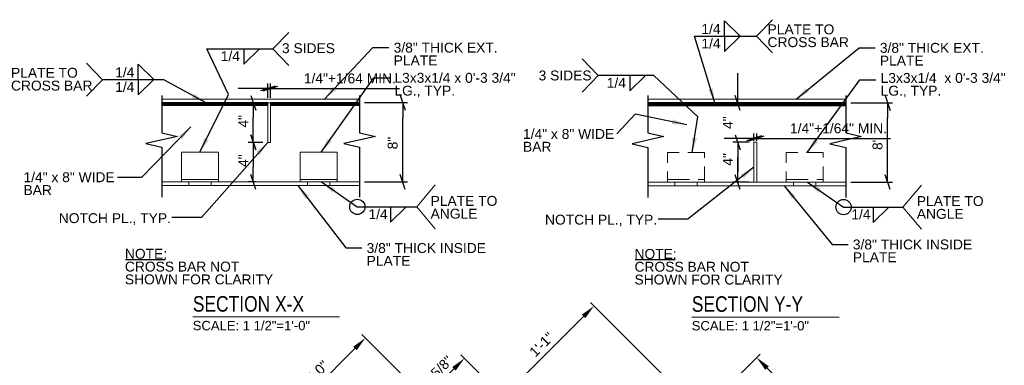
# Model space of a CAD drawing. Header units: inches. Extents: x -178 to 531, y -278 to 101.
# Tile 17 of 19: x 218 to 317, y 14 to 49. Entities that reach past the tile are written whole.
import ezdxf
from ezdxf.enums import TextEntityAlignment as Align

# ---------------------------------------------------------------- set-up
doc = ezdxf.new("R2010")
doc.units = ezdxf.units.IN
doc.header["$LTSCALE"] = 5
doc.header["$MEASUREMENT"] = 0
doc.linetypes.add('DGN Style 3', pattern=[0.621993, 0.444281, -0.177712])
for name, color, linetype, lineweight in [('G-ANN-TTLB', 7, 'Continuous', 0), ('G-ANNO-DIM', 1, 'Continuous', 0), ('G-ANNO-TEXT', 7, 'Continuous', 30), ('S-FSTN-MISC', 12, 'Continuous', 13)]:
    doc.layers.add(name, color=color, linetype=linetype, lineweight=lineweight)
doc.styles.add("1 1 2 1'-0", font='arial.ttf', dxfattribs={"height": 1})
doc.styles.get("Standard").update_dxf_attribs({"font": 'txt.shx'})
doc.styles.add('SUBTITLE 4.7625', font='romans.shx', dxfattribs={"width": 0.8, "height": 187.5})
doc.dimstyles.new("1 1 2 1'-0", dxfattribs={"dimtxt": 1, "dimasz": 1.5, "dimexe": 0.5, "dimexo": 0.5, "dimgap": 0.5, "dimtad": 1, "dimdec": 4, "dimzin": 15, "dimdsep": 46, "dimlunit": 4, "dimtxsty": "1 1 2 1'-0", "dimblk": '_Oblique_0.3', "dimcen": 0.09, "dimadec": 4, "dimazin": 3, "dimtfac": 1, "dimtdec": 4, "dimtofl": 0, "dimtmove": 0, "dimatfit": 3, "dimfxl": 1, "dimfrac": 2, "dimtolj": 1, "dimtzin": 15, "dimarcsym": 0})

# ---------------------------------------------------------------- blocks, each defined once
blk = doc.blocks.new('_Oblique_0.3')
at = {"color": 0, "linetype": 'ByBlock', "lineweight": -2}
for p, q in [((0, 0), (-1, 0)), ((0.5, 0.167), (-0.5, -0.167))]:
    blk.add_line(p, q, dxfattribs=at)
blk = doc.blocks.new('*D4')
at = {"layer": 'Defpoints', "color": 0, "lineweight": 0, "transparency": 16777216}
for p in [(290.424, 36.367), (292.064, 36.367), (292.064, 32.342)]:
    blk.add_point(p, dxfattribs=at)
at = {"layer": 'G-ANNO-DIM', "color": 0, "lineweight": -2, "transparency": 16777216}
for p, q in [((291.564, 36.367), (289.924, 36.367)), ((290.424, 33.842), (290.424, 34.867)), ((291.564, 32.342), (289.924, 32.342))]:
    blk.add_line(p, q, dxfattribs=at)
at = {"layer": 'G-ANNO-DIM', "color": 0, "lineweight": -2, "transparency": 16777216, "xscale": 1.5, "yscale": 1.5, "zscale": 1.5}
for p, rotation in [((290.424, 36.367), 90), ((290.424, 32.342), 270)]:
    blk.add_blockref('_Oblique_0.3', p, dxfattribs=dict(at, rotation=rotation))
at = {"layer": 'G-ANNO-DIM', "color": 0, "transparency": 16777216, "insert": (289.424, 34.633), "char_height": 1, "attachment_point": 5, "rotation": 90, "style": "1 1 2 1'-0"}
blk.add_mtext('\\A1;4"', dxfattribs=at)
blk = doc.blocks.new('*D5')
at = {"layer": 'Defpoints', "color": 0, "lineweight": 0, "transparency": 16777216}
for p in [(301.349, 40.342), (305.566, 40.342), (301.349, 32.342)]:
    blk.add_point(p, dxfattribs=at)
at = {"layer": 'G-ANNO-DIM', "color": 0, "lineweight": -2, "transparency": 16777216}
for p, q in [((301.849, 40.342), (306.066, 40.342)), ((305.566, 33.842), (305.566, 38.842)), ((301.849, 32.342), (306.066, 32.342))]:
    blk.add_line(p, q, dxfattribs=at)
at = {"layer": 'G-ANNO-DIM', "color": 0, "lineweight": -2, "transparency": 16777216, "xscale": 1.5, "yscale": 1.5, "zscale": 1.5}
for p, rotation in [((305.566, 40.342), 90), ((305.566, 32.342), 270)]:
    blk.add_blockref('_Oblique_0.3', p, dxfattribs=dict(at, rotation=rotation))
at = {"layer": 'G-ANNO-DIM', "color": 0, "transparency": 16777216, "insert": (304.555, 35.837), "char_height": 1, "attachment_point": 5, "rotation": 90, "style": "1 1 2 1'-0"}
blk.add_mtext('\\A1;  8"', dxfattribs=at)
blk = doc.blocks.new('*D6')
at = {"layer": 'Defpoints', "color": 0, "lineweight": 0, "transparency": 16777216}
for p in [(252.202, 40.375), (256.554, 40.375), (252.202, 32.36)]:
    blk.add_point(p, dxfattribs=at)
at = {"layer": 'G-ANNO-DIM', "color": 0, "lineweight": -2, "transparency": 16777216}
for p, q in [((252.702, 40.375), (257.054, 40.375)), ((256.554, 33.86), (256.554, 38.875)), ((252.702, 32.36), (257.054, 32.36))]:
    blk.add_line(p, q, dxfattribs=at)
at = {"layer": 'G-ANNO-DIM', "color": 0, "lineweight": -2, "transparency": 16777216, "xscale": 1.5, "yscale": 1.5, "zscale": 1.5}
for p, rotation in [((256.554, 40.375), 90), ((256.554, 32.36), 270)]:
    blk.add_blockref('_Oblique_0.3', p, dxfattribs=dict(at, rotation=rotation))
at = {"layer": 'G-ANNO-DIM', "color": 0, "transparency": 16777216, "insert": (255.543, 35.9), "char_height": 1, "attachment_point": 5, "rotation": 90, "style": "1 1 2 1'-0"}
blk.add_mtext('\\A1;  8"', dxfattribs=at)
blk = doc.blocks.new('*D7')
at = {"layer": 'Defpoints', "color": 0, "lineweight": 0, "transparency": 16777216}
for p in [(241.45, 40.36), (242.917, 40.36), (242.917, 36.36)]:
    blk.add_point(p, dxfattribs=at)
at = {"layer": 'G-ANNO-DIM', "color": 0, "lineweight": -2, "transparency": 16777216}
for p, q in [((242.417, 40.36), (240.95, 40.36)), ((241.45, 37.86), (241.45, 38.86)), ((242.417, 36.36), (240.95, 36.36))]:
    blk.add_line(p, q, dxfattribs=at)
at = {"layer": 'G-ANNO-DIM', "color": 0, "lineweight": -2, "transparency": 16777216, "xscale": 1.5, "yscale": 1.5, "zscale": 1.5}
for p, rotation in [((241.45, 40.36), 90), ((241.45, 36.36), 270)]:
    blk.add_blockref('_Oblique_0.3', p, dxfattribs=dict(at, rotation=rotation))
at = {"layer": 'G-ANNO-DIM', "color": 0, "transparency": 16777216, "insert": (240.45, 38.493), "char_height": 1, "attachment_point": 5, "rotation": 90, "style": "1 1 2 1'-0"}
blk.add_mtext('\\A1;4"', dxfattribs=at)
blk = doc.blocks.new('*D11')
at = {"layer": 'Defpoints', "color": 0, "lineweight": 0, "transparency": 16777216}
for p in [(243.197, 41.805), (242.917, 40.36), (243.197, 40.36)]:
    blk.add_point(p, dxfattribs=at)
at = {"layer": 'G-ANNO-DIM', "color": 0, "lineweight": -2, "transparency": 16777216}
for p, q in [((241.417, 41.805), (239.917, 41.805)), ((242.917, 40.86), (242.917, 42.305)), ((243.197, 40.86), (243.197, 42.305)), ((244.697, 41.805), (256.233, 41.805))]:
    blk.add_line(p, q, dxfattribs=at)
at = {"layer": 'G-ANNO-DIM', "color": 0, "lineweight": -2, "transparency": 16777216, "xscale": 1.5, "yscale": 1.5, "zscale": 1.5}
blk.add_blockref('_Oblique_0.3', (242.917, 41.805), dxfattribs=at)
at = {"layer": 'G-ANNO-DIM', "color": 0, "lineweight": -2, "transparency": 16777216, "xscale": 1.5, "yscale": 1.5, "zscale": 1.5, "rotation": 180}
blk.add_blockref('_Oblique_0.3', (243.197, 41.805), dxfattribs=at)
at = {"layer": 'G-ANNO-DIM', "color": 0, "transparency": 16777216, "insert": (251.215, 42.822), "char_height": 1, "attachment_point": 5, "style": "1 1 2 1'-0"}
blk.add_mtext('\\A1;1/4"+1/64 MIN.', dxfattribs=at)
blk = doc.blocks.new('*D12')
at = {"layer": 'Defpoints', "color": 0, "lineweight": 0, "transparency": 16777216}
for p in [(292.064, 36.021), (292.344, 36.757), (292.344, 36.021)]:
    blk.add_point(p, dxfattribs=at)
at = {"layer": 'G-ANNO-DIM', "color": 0, "lineweight": -2, "transparency": 16777216}
for p, q in [((292.064, 36.521), (292.064, 37.257)), ((292.344, 36.521), (292.344, 37.257)), ((290.564, 36.757), (289.064, 36.757)), ((293.844, 36.757), (305.876, 36.757))]:
    blk.add_line(p, q, dxfattribs=at)
at = {"layer": 'G-ANNO-DIM', "color": 0, "lineweight": -2, "transparency": 16777216, "xscale": 1.5, "yscale": 1.5, "zscale": 1.5}
blk.add_blockref('_Oblique_0.3', (292.064, 36.757), dxfattribs=at)
at = {"layer": 'G-ANNO-DIM', "color": 0, "lineweight": -2, "transparency": 16777216, "xscale": 1.5, "yscale": 1.5, "zscale": 1.5, "rotation": 180}
blk.add_blockref('_Oblique_0.3', (292.344, 36.757), dxfattribs=at)
at = {"layer": 'G-ANNO-DIM', "color": 0, "transparency": 16777216, "insert": (300.61, 37.774), "char_height": 1, "attachment_point": 5, "style": "1 1 2 1'-0"}
blk.add_mtext('\\A1;1/4"+1/64" MIN.', dxfattribs=at)
blk = doc.blocks.new('*D21')
at = {"layer": 'Defpoints', "color": 0, "lineweight": 0, "transparency": 16777216}
for p in [(242.917, 36.36), (241.45, 32.36), (242.198, 32.36)]:
    blk.add_point(p, dxfattribs=at)
at = {"layer": 'G-ANNO-DIM', "color": 0, "lineweight": -2, "transparency": 16777216}
for p, q in [((242.417, 36.36), (240.95, 36.36)), ((241.45, 34.86), (241.45, 33.86)), ((241.698, 32.36), (240.95, 32.36))]:
    blk.add_line(p, q, dxfattribs=at)
at = {"layer": 'G-ANNO-DIM', "color": 0, "lineweight": -2, "transparency": 16777216, "xscale": 1.5, "yscale": 1.5, "zscale": 1.5}
for p, rotation in [((241.45, 36.36), 90), ((241.45, 32.36), 270)]:
    blk.add_blockref('_Oblique_0.3', p, dxfattribs=dict(at, rotation=rotation))
at = {"layer": 'G-ANNO-DIM', "color": 0, "transparency": 16777216, "insert": (240.45, 34.512), "char_height": 1, "attachment_point": 5, "rotation": 90, "style": "1 1 2 1'-0"}
blk.add_mtext('\\A1;4"', dxfattribs=at)
blk = doc.blocks.new('*D22')
at = {"layer": 'Defpoints', "color": 0, "lineweight": 0, "transparency": 16777216}
for p in [(290.424, 40.342), (291.345, 40.342), (292.064, 36.367)]:
    blk.add_point(p, dxfattribs=at)
at = {"layer": 'G-ANNO-DIM', "color": 0, "lineweight": -2, "transparency": 16777216}
for p, q in [((290.424, 41.842), (290.424, 43.342)), ((290.845, 40.342), (289.924, 40.342)), ((291.564, 36.367), (289.924, 36.367)), ((290.424, 34.867), (290.424, 33.367))]:
    blk.add_line(p, q, dxfattribs=at)
at = {"layer": 'G-ANNO-DIM', "color": 0, "lineweight": -2, "transparency": 16777216, "xscale": 1.5, "yscale": 1.5, "zscale": 1.5}
for p, rotation in [((290.424, 40.342), 270), ((290.424, 36.367), 90)]:
    blk.add_blockref('_Oblique_0.3', p, dxfattribs=dict(at, rotation=rotation))
at = {"layer": 'G-ANNO-DIM', "color": 0, "transparency": 16777216, "insert": (289.424, 38.354), "char_height": 1, "attachment_point": 5, "rotation": 90, "style": "1 1 2 1'-0"}
blk.add_mtext('\\A1;4"', dxfattribs=at)
blk = doc.blocks.new('*D28')
at = {"layer": 'Defpoints', "color": 0, "lineweight": 0, "transparency": 16777216}
for p in [(266.705, 10.623), (291.123, 4.59), (281.931, -4.602)]:
    blk.add_point(p, dxfattribs=at)
at = {"layer": 'G-ANNO-DIM', "color": 0, "lineweight": -2, "transparency": 16777216}
for p, q in [((290.77, 4.944), (275.544, 20.169)), ((274.837, 18.755), (267.766, 11.684)), ((281.577, -4.249), (266.352, 10.977))]:
    blk.add_line(p, q, dxfattribs=at)
at = {"layer": 'G-ANNO-DIM', "color": 0, "lineweight": 0, "transparency": 16777216}
for points in [[(274.66, 18.932), (275.014, 18.578), (275.898, 19.816)], [(267.589, 11.861), (267.943, 11.507), (266.705, 10.623)]]:
    blk.add_solid(points, dxfattribs=at)
at = {"layer": 'G-ANNO-DIM', "color": 0, "transparency": 16777216, "insert": (270.593, 15.928), "char_height": 1, "attachment_point": 5, "rotation": 45, "style": "1 1 2 1'-0"}
blk.add_mtext('\\A1;1\'-1"', dxfattribs=at)
blk = doc.blocks.new('*D29')
at = {"layer": 'Defpoints', "color": 0, "lineweight": 0, "transparency": 16777216}
for p in [(258.823, 10.551), (277.524, -0.195), (273.546, -4.172)]:
    blk.add_point(p, dxfattribs=at)
at = {"layer": 'G-ANNO-DIM', "color": 0, "lineweight": -2, "transparency": 16777216}
for p, q in [((277.17, 0.159), (262.446, 14.882)), ((261.739, 13.468), (259.883, 11.612)), ((273.193, -3.819), (258.469, 10.905))]:
    blk.add_line(p, q, dxfattribs=at)
at = {"layer": 'G-ANNO-DIM', "color": 0, "lineweight": 0, "transparency": 16777216}
for points in [[(261.563, 13.645), (261.916, 13.291), (262.8, 14.529)], [(259.706, 11.789), (260.06, 11.435), (258.823, 10.551)]]:
    blk.add_solid(points, dxfattribs=at)
at = {"layer": 'G-ANNO-DIM', "color": 0, "transparency": 16777216, "insert": (260.092, 13.259), "char_height": 1, "attachment_point": 5, "rotation": 45, "style": "1 1 2 1'-0"}
blk.add_mtext('\\A1;5 5/8"', dxfattribs=at)
blk = doc.blocks.new('*D30')
at = {"layer": 'Defpoints', "color": 0, "lineweight": 0, "transparency": 16777216}
for p in [(244.303, 8.101), (256.576, -4.172), (273.546, -4.172)]:
    blk.add_point(p, dxfattribs=at)
at = {"layer": 'G-ANNO-DIM', "color": 0, "lineweight": -2, "transparency": 16777216}
for p, q in [((273.193, -3.819), (252.434, 16.939)), ((251.727, 15.525), (245.363, 9.161)), ((256.222, -3.819), (243.949, 8.454))]:
    blk.add_line(p, q, dxfattribs=at)
at = {"layer": 'G-ANNO-DIM', "color": 0, "lineweight": 0, "transparency": 16777216}
for points in [[(251.55, 15.702), (251.904, 15.348), (252.788, 16.586)], [(245.186, 9.338), (245.54, 8.984), (244.303, 8.101)]]:
    blk.add_solid(points, dxfattribs=at)
at = {"layer": 'G-ANNO-DIM', "color": 0, "transparency": 16777216, "insert": (247.831, 13.058), "char_height": 1, "attachment_point": 5, "rotation": 45, "style": "1 1 2 1'-0"}
blk.add_mtext('\\A1;1\'-0"', dxfattribs=at)
blk = doc.blocks.new('*D32')
at = {"layer": 'Defpoints', "color": 0, "lineweight": 0, "transparency": 16777216}
for p in [(300.81, 6.121), (282.308, 4.59), (291.123, -3.566)]:
    blk.add_point(p, dxfattribs=at)
at = {"layer": 'G-ANNO-DIM', "color": 0, "lineweight": -2, "transparency": 16777216}
for p, q in [((282.662, 4.944), (292.679, 14.96)), ((293.386, 13.546), (299.75, 7.182)), ((291.477, -3.212), (301.164, 6.475))]:
    blk.add_line(p, q, dxfattribs=at)
at = {"layer": 'G-ANNO-DIM', "color": 0, "lineweight": 0, "transparency": 16777216}
for points in [[(293.563, 13.723), (293.209, 13.369), (292.325, 14.607)], [(299.926, 7.359), (299.573, 7.005), (300.81, 6.121)]]:
    blk.add_solid(points, dxfattribs=at)
at = {"layer": 'G-ANNO-DIM', "color": 0, "transparency": 16777216, "insert": (297.282, 11.079), "char_height": 1, "attachment_point": 5, "rotation": 315, "style": "1 1 2 1'-0"}
blk.add_mtext('\\A1;1\'-0"', dxfattribs=at)

msp = doc.modelspace()

# ---------------------------------------------------------------- hatches: boundary and pattern name
at = {"layer": 'G-ANNO-TEXT'}
h = msp.add_hatch(dxfattribs=at)
h.set_pattern_fill('HATCH', color=256, style=0, pattern_type=2)
h.set_pattern_definition([(45, (235.45064, 40.694508), (-0.02783886, 0.02783886), [])])
h.paths.add_polyline_path([(232.19277, 40.10979), (242.91699, 40.10979), (242.91699, 40.35979), (232.19277, 40.35979)])
h = msp.add_hatch(dxfattribs=at)
h.set_pattern_fill('HATCH', color=256, style=0, pattern_type=2)
h.set_pattern_definition([(45, (246.454853, 40.694508), (-0.02783886, 0.02783886), [])])
h.paths.add_polyline_path([(243.19699, 40.10979), (252.20237, 40.10979), (252.20237, 40.35979), (243.19699, 40.35979)])
h = msp.add_hatch(dxfattribs=at)
h.set_pattern_fill('HATCH', color=256, style=0, pattern_type=2)
h.set_pattern_definition([(45, (284.597648, 40.676477), (-0.027838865, 0.027838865), [])])
h.paths.add_polyline_path([(281.33977, 40.09176), (301.34936, 40.09176), (301.34936, 40.34176), (281.33977, 40.34176)])

# ---------------------------------------------------------------- linework, layer by layer
at = {"layer": 'G-ANN-TTLB', "color": 7, "linetype": 'Continuous', "lineweight": 13}
for p, q in [((235.35937, 18.71872), (250.18044, 18.71872)), ((285.79836, 18.70069), (300.67555, 18.70069))]:
    msp.add_line(p, q, dxfattribs=at)
at = {"layer": 'G-ANNO-TEXT'}
for p, q in [((289.08614, 48.63876), (290.66674, 47.08727)), ((289.08614, 47.09007), (289.08614, 48.63876)), ((292.31983, 47.08867), (293.92204, 48.76262)), ((243.4333, 45.8085), (245.03551, 47.48244)), ((289.08614, 45.53858), (290.66674, 47.09007)), ((289.08614, 47.08727), (289.08614, 45.53858)), ((292.31983, 47.08867), (293.92204, 45.41472)), ((240.4979, 44.2598), (242.07851, 45.81129)), ((240.4979, 45.8085), (240.4979, 44.2598)), ((243.4333, 45.8085), (245.03551, 44.13455)), ((276.30916, 43.11473), (274.70695, 44.78868)), ((226.20527, 42.69791), (224.60307, 44.37186)), ((229.82936, 44.2522), (231.40996, 42.70071)), ((229.82936, 42.70351), (229.82936, 44.2522)), ((276.30916, 43.11473), (274.70695, 41.44079)), ((279.52093, 41.56604), (281.10153, 43.11753)), ((279.52093, 43.11473), (279.52093, 41.56604)), ((226.20527, 42.69791), (224.60307, 41.02396)), ((229.82936, 41.14922), (231.40996, 42.70071)), ((229.82936, 42.69791), (229.82936, 41.14922)), ((255.31015, 28.28481), (256.89075, 29.8363)), ((255.31015, 29.8335), (255.31015, 28.28481)), ((304.12174, 28.26677), (305.70235, 29.81826)), ((304.12174, 29.81546), (304.12174, 28.26677)), ((228.5522, 24.52741), (232.58419, 24.52741)), ((280.06539, 24.50937), (284.09738, 24.50937))]:
    msp.add_line(p, q, dxfattribs=at)
at = {"layer": 'G-ANNO-TEXT', "linetype": 'Continuous', "lineweight": 0}
for p, q in [((242.91699, 40.35979), (232.19277, 40.35979)), ((252.20237, 40.35979), (242.91699, 40.35979)), ((301.34936, 40.34176), (281.33977, 40.34176)), ((232.19277, 32.35979), (252.20237, 32.35979)), ((234.93199, 31.98479), (234.93199, 32.35979)), ((237.18199, 31.98479), (237.18199, 32.35979)), ((246.93199, 31.98479), (246.93199, 32.35979)), ((249.18199, 31.98479), (249.18199, 32.35979)), ((281.33977, 32.34176), (301.34936, 32.34176)), ((284.07899, 31.96676), (284.07899, 32.34176)), ((286.32899, 31.96676), (286.32899, 32.34176)), ((296.06918, 31.97), (296.06918, 32.345)), ((298.31918, 31.97), (298.31918, 32.345))]:
    msp.add_line(p, q, dxfattribs=at)
at = {"layer": 'G-ANNO-TEXT', "color": 7, "linetype": 'Continuous', "lineweight": 0}
for p, q in [((257.97973, 29.8335), (259.85201, 32.0648)), ((307.12672, 29.81546), (308.99901, 32.04676)), ((257.97973, 29.8335), (259.85201, 27.6022)), ((307.12672, 29.81546), (308.99901, 27.58416))]:
    msp.add_line(p, q, dxfattribs=at)
at = {"layer": 'G-ANNO-TEXT', "elevation": 0, "flags": 128}
for points in [[(232.19277, 41.10246), (232.19277, 40.37518), (232.19277, 37.32973), (233.79277, 36.96609), (230.59277, 36.23882), (232.19277, 35.87518), (232.19277, 30.81783)], [(252.20237, 41.10246), (252.20237, 40.37518), (252.20237, 37.32973), (253.80237, 36.96609), (250.60237, 36.23882), (252.20237, 35.87518), (252.20237, 30.81783)], [(281.33977, 41.08442), (281.33977, 40.35715), (281.33977, 37.31169), (282.93977, 36.94806), (279.73977, 36.22078), (281.33977, 35.85715), (281.33977, 30.79979)], [(301.34936, 41.08442), (301.34936, 40.35715), (301.34936, 37.31169), (302.94936, 36.94806), (299.74936, 36.22078), (301.34936, 35.85715), (301.34936, 30.79979)]]:
    msp.add_lwpolyline(points, dxfattribs=at)
at = {"layer": 'G-ANNO-TEXT', "linetype": 'Continuous', "lineweight": 0, "elevation": 0, "flags": 128}
for points in [[(252.20237, 40.73479), (232.19277, 40.73479)], [(242.91699, 40.35979), (242.91699, 36.35979), (243.19699, 36.35979), (243.19699, 40.35979)], [(301.34936, 40.71676), (281.33977, 40.71676)], [(292.06399, 32.34176), (292.06399, 36.36676), (292.34399, 36.36676), (292.34399, 32.34176)], [(252.20237, 31.98479), (232.19277, 31.98479)], [(301.34936, 31.96676), (281.33977, 31.96676)]]:
    msp.add_lwpolyline(points, dxfattribs=at)
at = {"layer": 'G-ANNO-TEXT'}
for centre in [(251.96977, 29.8335), (301.11676, 29.81546)]:
    msp.add_circle(centre, 0.77216, dxfattribs=at)
for points in [[(232.19277, 40.10979), (242.91699, 40.10979), (242.91699, 40.35979), (232.19277, 40.35979)], [(243.19699, 40.10979), (252.20237, 40.10979), (252.20237, 40.35979), (243.19699, 40.35979)], [(281.33977, 40.09176), (301.34936, 40.09176), (301.34936, 40.34176), (281.33977, 40.34176)]]:
    msp.add_3dface(points, dxfattribs=at)
at = {"layer": 'S-FSTN-MISC', "linetype": 'Continuous', "lineweight": 0}
for p, q in [((234.18199, 32.60979), (237.93199, 32.60979)), ((246.18199, 32.60979), (249.93199, 32.60979))]:
    msp.add_line(p, q, dxfattribs=at)
at = {"layer": 'S-FSTN-MISC', "linetype": 'DGN Style 3', "lineweight": 0}
for p, q in [((283.32899, 32.59176), (287.07899, 32.59176)), ((295.31918, 32.595), (299.06918, 32.595))]:
    msp.add_line(p, q, dxfattribs=at)
at = {"layer": 'S-FSTN-MISC', "linetype": 'Continuous', "lineweight": 0}
for points in [[(234.18199, 32.35979), (237.93199, 32.35979), (237.93199, 35.35979), (234.18199, 35.35979)], [(246.18199, 32.35979), (249.93199, 32.35979), (249.93199, 35.35979), (246.18199, 35.35979)]]:
    msp.add_3dface(points, dxfattribs=at)
at = {"layer": 'S-FSTN-MISC', "linetype": 'DGN Style 3', "lineweight": 0}
for points in [[(283.32899, 32.34176), (287.07899, 32.34176), (287.07899, 35.34176), (283.32899, 35.34176)], [(295.31918, 32.345), (299.06918, 32.345), (299.06918, 35.345), (295.31918, 35.345)]]:
    msp.add_3dface(points, dxfattribs=at)

# ---------------------------------------------------------------- texts
at = {"layer": 'G-ANN-TTLB', "color": 7, "linetype": 'Continuous', "lineweight": 13, "char_height": 1.5748031, "attachment_point": 7, "line_spacing_factor": 0.72, "style": 'SUBTITLE 4.7625'}
for s, insert in [('\\fArial|b0|i0|c00|p39;SECTION X-X', (235.34172, 19.22391)), ('\\fArial|b0|i0|c00|p39;SECTION Y-Y', (285.78072, 19.20587))]:
    msp.add_mtext(s, dxfattribs=dict(at, insert=insert))
at = {"layer": 'G-ANN-TTLB', "color": 7, "linetype": 'Continuous', "lineweight": 0, "char_height": 0.9448819, "attachment_point": 8, "line_spacing_factor": 0.72}
for insert in [(241.26415, 17.35269), (291.70315, 17.33465)]:
    msp.add_mtext('\\fArial|b0|i0|c00|p39;SCALE: 1 1/2"=1\'-0"', dxfattribs=dict(at, insert=insert))
at = {"layer": 'G-ANNO-TEXT', "color": 7, "linetype": 'Continuous', "lineweight": 0, "style": "1 1 2 1'-0"}
for p in [(286.7484, 47.324), (227.49162, 42.93743)]:
    msp.add_text('1/4', height=1, dxfattribs=at).set_placement(p)
for p in [(286.7484, 46.85335), (238.16017, 45.57457), (277.18319, 42.88081), (227.49162, 42.46399), (253.09776, 29.59957), (301.90936, 29.58154)]:
    msp.add_text('1/4', height=1, dxfattribs=at).set_placement(p, align=Align.TOP_LEFT)
at = {"layer": 'G-ANNO-TEXT', "color": 7, "linetype": 'Continuous', "lineweight": 0, "char_height": 1, "attachment_point": 1, "style": "1 1 2 1'-0"}
for s, insert, line_spacing_factor in [('PLATE TO\\PCROSS BAR', (293.43389, 48.28563), 0.776524), ('3 SIDES', (244.3523, 46.38124), 0.6), ('3/8" THICK EXT.\\PPLATE', (255.64234, 46.43841), 0.776524), ('3/8" THICK EXT.\\PPLATE', (304.78934, 46.41635), 0.776524), ('PLATE TO\\PCROSS BAR', (216.96233, 43.89487), 0.776524), ('L3x3x1/4 x 0\'-3 3/4" \\PLG., TYP.', (255.71922, 43.38498), 0.776524), ('3 SIDES', (270.2938, 43.62238), 0.6), ('L3x3x1/4  x 0\'-3 3/4" \\PLG., TYP.', (304.86622, 43.37768), 0.776524), ('1/4" x 8" WIDE\\PBAR', (268.71822, 37.71166), 0.776524), ('1/4" x 8" WIDE\\PBAR', (218.22442, 33.33603), 0.776524), ('PLATE TO\\PANGLE', (259.37603, 30.94282), 0.776524), ('PLATE TO\\PANGLE', (308.52303, 30.92479), 0.776524), ('NOTCH PL., TYP.', (221.79503, 29.1979), 0.6), ('NOTCH PL., TYP.', (270.94203, 29.04657), 0.6), ('3/8" THICK INSIDE\\PPLATE', (252.91027, 26.17811), 0.776524), ('3/8" THICK INSIDE\\PPLATE', (302.05726, 26.53776), 0.776524), ('NOTE:\\PCROSS BAR NOT\\PSHOWN FOR CLARITY', (228.47625, 25.59658), 0.776524), ('NOTE:\\PCROSS BAR NOT\\PSHOWN FOR CLARITY', (279.98945, 25.57854), 0.776524)]:
    msp.add_mtext(s, dxfattribs=dict(at, insert=insert, line_spacing_factor=line_spacing_factor))

# ---------------------------------------------------------------- dimensions: what is measured, and where the dimension line sits
at = {"layer": 'G-ANNO-DIM'}
for base, p1, p2, text, picture, middle in [((243.19699, 41.80456), (242.91699, 40.35979), (243.19699, 40.35979), '1/4"+1/64 MIN.', '*D11', (251.21507, 41.80456)), ((292.34399, 36.75721), (292.06399, 36.0212), (292.34399, 36.0212), '1/4"+1/64" MIN.', '*D12', (300.61002, 36.75721))]:
    dim = msp.add_linear_dim(base=base, p1=p1, p2=p2, text=text, dimstyle="1 1 2 1'-0", dxfattribs=at)
    dim.commit()
    dim.dimension.update_dxf_attribs({"geometry": picture, "text_midpoint": middle, "dimtype": 160})
for base, p1, p2, angle, picture, middle in [((290.42399, 40.34176), (292.06399, 36.36676), (291.34456, 40.34176), 90, '*D22', (290.42399, 38.35426)), ((241.45014, 40.35979), (242.91699, 36.35979), (242.91699, 40.35979), 90, '*D7', (241.45014, 38.49313)), ((241.45014, 32.35979), (242.91699, 36.35979), (242.19757, 32.35979), 270, '*D21', (241.45014, 34.51153)), ((290.42399, 36.36676), (292.06399, 32.34176), (292.06399, 36.36676), 90, '*D4', (290.42399, 34.63288))]:
    dim = msp.add_linear_dim(base=base, p1=p1, p2=p2, angle=angle, dimstyle="1 1 2 1'-0", dxfattribs=at)
    dim.commit()
    dim.dimension.update_dxf_attribs({"geometry": picture, "text_midpoint": middle, "dimtype": 160})
for base, p1, p2, picture, middle in [((256.55399, 40.37518), (252.20237, 32.35979), (252.20237, 40.37518), '*D6', (256.55399, 35.90018)), ((305.56572, 40.34176), (301.34936, 32.34176), (301.34936, 40.34176), '*D5', (305.56572, 35.83739))]:
    dim = msp.add_linear_dim(base=base, p1=p1, p2=p2, angle=90, text='  <>', dimstyle="1 1 2 1'-0", dxfattribs=at)
    dim.commit()
    dim.dimension.update_dxf_attribs({"geometry": picture, "text_midpoint": middle, "dimtype": 160})
for base, p1, p2, angle, picture, middle in [((266.70545, 10.62323), (291.12342, 4.59003), (281.93104, -4.60235), 225, '*D28', (270.59309, 15.92798)), ((244.30259, 8.10057), (273.5461, -4.17237), (256.57553, -4.17237), 225, '*D30', (247.83065, 13.0578)), ((258.82257, 10.55116), (277.52357, -0.19489), (273.5461, -4.17237), 225, '*D29', (260.09214, 13.25907)), ((300.81035, 6.12133), (282.3085, 4.59003), (291.12342, -3.5656), 315, '*D32', (297.28229, 11.07855))]:
    dim = msp.add_linear_dim(base=base, p1=p1, p2=p2, angle=angle, dimstyle="1 1 2 1'-0", dxfattribs=at)
    dim.commit()
    dim.dimension.update_dxf_attribs({"geometry": picture, "text_midpoint": middle})

# ---------------------------------------------------------------- leaders
at = {"layer": 'G-ANNO-TEXT'}
for points in [[(288.10725, 40.34176), (286.06588, 47.08727), (292.31983, 47.08867)], [(236.05699, 35.35979), (238.94535, 41.19965), (236.75843, 45.8085), (243.4333, 45.8085)], [(248.63589, 40.73479), (253.55181, 45.94718), (255.15981, 45.94718)], [(296.31645, 40.71273), (302.69881, 45.92512), (304.30681, 45.92512)], [(248.30699, 35.35979), (253.62869, 42.88638), (255.23669, 42.88638)], [(285.82899, 35.34176), (286.38497, 38.95616), (281.95392, 43.11473), (276.30916, 43.11473)], [(236.67806, 40.35979), (232.39503, 42.69651), (226.20527, 42.69791)], [(297.45399, 35.34176), (302.77569, 42.69788), (304.38369, 42.69788)], [(285.29382, 38.14787), (280.0526, 39.21375), (278.18592, 37.21375)], [(245.97185, 31.98479), (250.81974, 25.68688), (252.42774, 25.68688)], [(295.11885, 31.96676), (299.96673, 26.04653), (301.57474, 26.04653)]]:
    msp.add_leader(points, dimstyle="1 1 2 1'-0", override={"dimgap": 1}, dxfattribs=at)
at = {"layer": 'G-ANNO-TEXT', "color": 7, "linetype": 'Continuous', "lineweight": 0}
for points in [[(235.13193, 37.9193), (230.16257, 32.81548), (227.71353, 32.81548)], [(242.91699, 36.35979), (236.23331, 28.75907), (233.22833, 28.75907)], [(292.06399, 33.84176), (285.38031, 28.60774), (282.37533, 28.60774)], [(248.35089, 32.35979), (251.96977, 29.8335), (257.97973, 29.8335)], [(297.468, 32.34176), (301.11676, 29.81546), (307.12672, 29.81546)]]:
    msp.add_leader(points, dimstyle="1 1 2 1'-0", override={"dimgap": 1}, dxfattribs=at)

doc.saveas('drawing.dxf')
